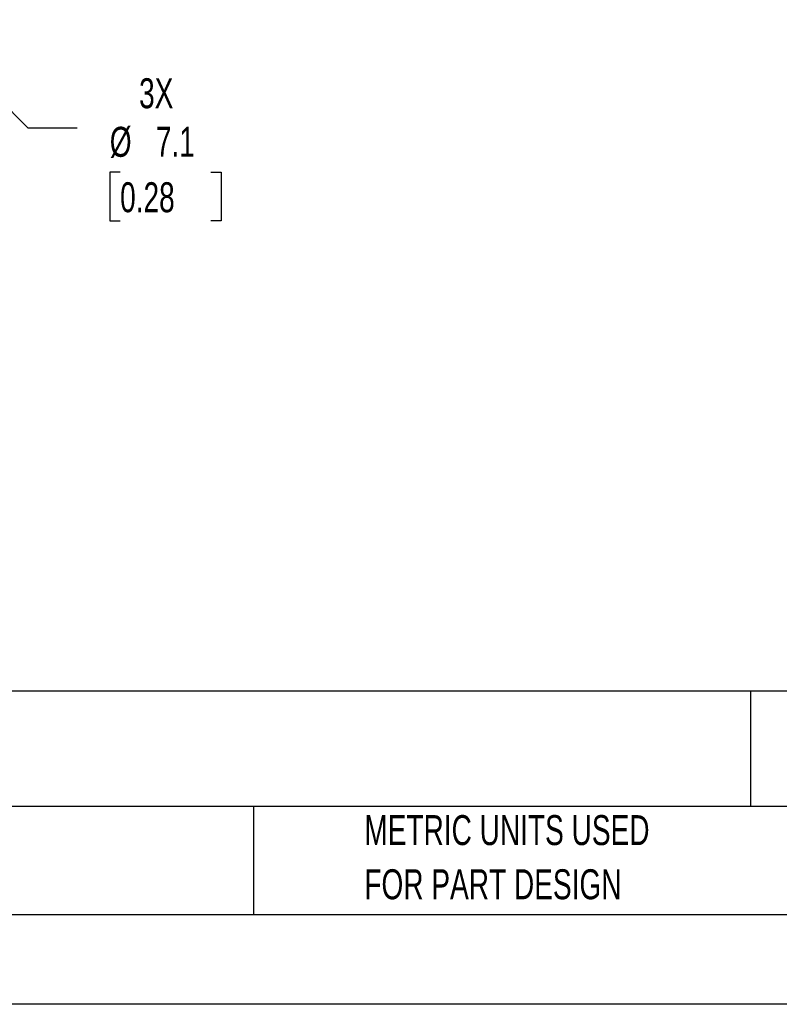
# Model space of a CAD drawing. Header units: millimetres. Extents: x 0 to 559, y 0 to 432.
# Tile 3 of 8: x 208 to 316, y 0 to 139. Entities that reach past the tile are written whole.
import ezdxf

# ---------------------------------------------------------------- set-up
doc = ezdxf.new("R2010")
doc.units = ezdxf.units.MM
doc.header["$LTSCALE"] = 2
doc.linetypes.add('CENTERX2', pattern=[20.32, 12.7, -2.54, 2.54, -2.54])
doc.layers.add('DIMENSIONS', color=140, linetype='Continuous', lineweight=25)
doc.layers.add('TEXT', color=140, linetype='Continuous', lineweight=25)
doc.styles.add('SLDTEXTSTYLE0', font='TXT', dxfattribs={"width": 0.7})
doc.dimstyles.new('SLDDIMSTYLE0', dxfattribs={"dimtxt": 4.316016, "dimasz": 6.604, "dimexe": 0, "dimexo": 0.0625, "dimgap": 1.079004, "dimtad": 0, "dimtih": 1, "dimtoh": 1, "dimrnd": 1e-09, "dimzin": 12, "dimdsep": 46, "dimtxsty": 'SLDTEXTSTYLE0', "dimsah": 1, "dimcen": 0, "dimadec": 0, "dimazin": 3, "dimtfac": 1, "dimtofl": 0, "dimtmove": 0, "dimatfit": 3, "dimfxl": 0, "dimfrac": 2, "dimtolj": 1, "dimtzin": 12, "dimarcsym": 0})

# ---------------------------------------------------------------- blocks, each defined once
blk = doc.blocks.new('SW_NOTE_0')
at = {"layer": 'TEXT', "color": 0, "linetype": 'CENTERX2', "lineweight": 18, "char_height": 3.1, "attachment_point": 1, "style": 'SLDTEXTSTYLE0'}
for s, insert in [('ASHCROFT MECHANICAL PRESSURE SWITCH, 150 TO 1000 PSIG SET POINT, 30 TO 110 PSIG DEADBAND RANGE, BUNA-N SENSING', (0, 4)), ('ELEMENT, BUNA-N SEAL(s), SPDT 15A, 1/2IN MALE NPT OR 1/4IN FEMALE NPT PROCESS CONNECTION, 3/4IN FEMALE NPT CONDUIT', (0, -1.58)), ('OPENING', (0, -7.16))]:
    blk.add_mtext(s, dxfattribs=dict(at, insert=insert))
blk = doc.blocks.new('SW_NOTE_0_3')
at = {"layer": 'TEXT', "color": 0, "linetype": 'CENTERX2', "lineweight": 18, "char_height": 4.2333, "attachment_point": 1, "style": 'SLDTEXTSTYLE0'}
for s, insert in [('PART DIMENSIONS MAY DIFFER SLIGHTLY', (0, 5.46)), ("DUE TO MANUFACTURER'S VARIANCES", (0, -2.19))]:
    blk.add_mtext(s, dxfattribs=dict(at, insert=insert))
blk = doc.blocks.new('SW_NOTE_0_6')
at = {"layer": 'TEXT', "color": 0, "linetype": 'CENTERX2', "lineweight": 18, "char_height": 4.2333, "attachment_point": 1, "style": 'SLDTEXTSTYLE0'}
for s, insert in [('METRIC UNITS USED', (0, 5.46)), ('FOR PART DESIGN', (0, -2.19))]:
    blk.add_mtext(s, dxfattribs=dict(at, insert=insert))
blk = doc.blocks.new('_D')
at = {"layer": 'DIMENSIONS'}
for p, q in [((199.17, 134.05), (209.41, 123.8)), ((209.41, 123.8), (216.39, 123.8)), ((222.46, 117.54), (221.01, 117.54)), ((221.01, 117.54), (221.01, 110.68)), ((235.28, 117.54), (236.73, 117.54)), ((236.73, 117.54), (236.73, 110.68)), ((221.01, 110.68), (222.46, 110.68)), ((236.73, 110.68), (235.28, 110.68))]:
    blk.add_line(p, q, dxfattribs=at)
blk.add_solid([(199.17, 134.05), (203.12, 128.66), (204.55, 130.1)], dxfattribs=at)
at = {"layer": 'DIMENSIONS', "char_height": 4.233, "attachment_point": 1, "style": 'SLDTEXTSTYLE0'}
for s, insert in [('3X', (225.14, 130.82)), ('%%c', (221, 123.96)), ('7.1', (227.51, 123.96)), ('0.28', (222.46, 116.13))]:
    blk.add_mtext(s, dxfattribs=dict(at, insert=insert))

msp = doc.modelspace()

# ---------------------------------------------------------------- linework, layer by layer
at = {"color": 7, "linetype": 'Continuous'}
msp.add_line((558.805, 0.005), (0.005, 0.005), dxfattribs=at)
at = {"layer": 'TEXT'}
for p, q in [((546.1, 44.252), (12.7, 44.252)), ((311.518, 44.252), (311.518, 27.94)), ((546.1, 27.94), (12.7, 27.94)), ((241.293, 27.94), (241.293, 12.7)), ((12.7, 12.7), (546.1, 12.7))]:
    msp.add_line(p, q, dxfattribs=at)

# ---------------------------------------------------------------- block references
at = {"layer": 'TEXT', "linetype": 'CENTERX2', "lineweight": 18}
for name, p in [('SW_NOTE_0', (15.308, 36.2)), ('SW_NOTE_0_3', (110.239, 21.271)), ('SW_NOTE_0_6', (256.957, 21.271))]:
    msp.add_blockref(name, p, dxfattribs=at)

# ---------------------------------------------------------------- dimensions: what is measured, and where the dimension line sits
at = {"layer": 'DIMENSIONS'}
dim = msp.add_diameter_dim_2p(p1=(194.12, 139.094), p2=(199.167, 134.047), text='3X\\P<>', dimstyle='SLDDIMSTYLE0', dxfattribs=at)
dim.commit()
dim.dimension.update_dxf_attribs({"geometry": '_D', "text_midpoint": (228.872, 120.966), "dimtype": 163})

doc.saveas('drawing.dxf')
